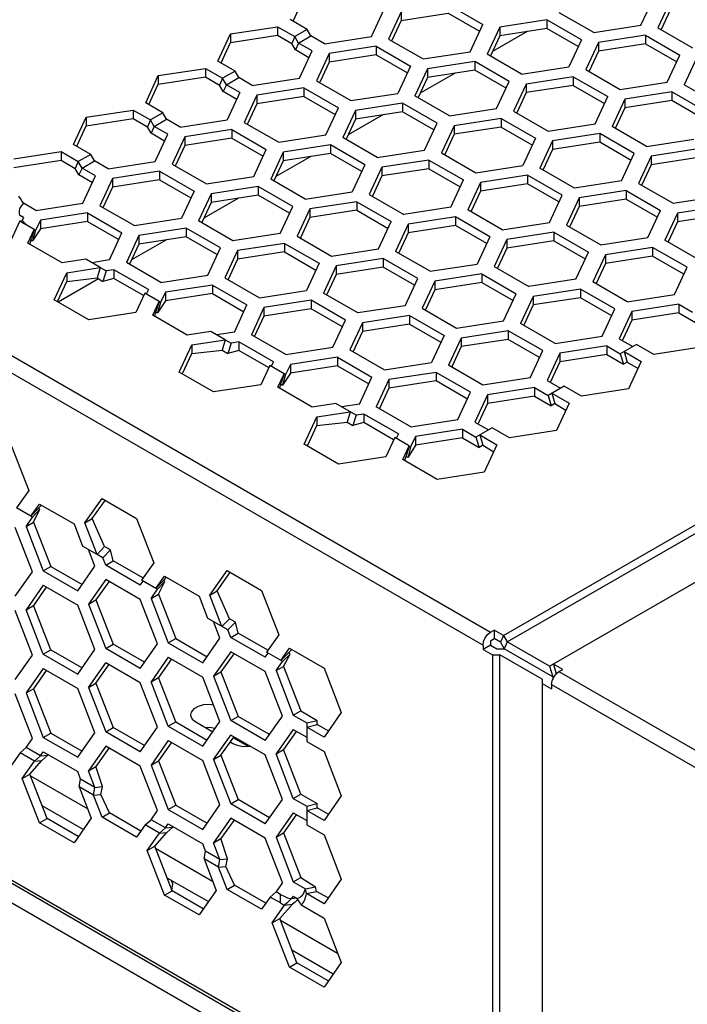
# Model space of a CAD drawing. Header units: inches. Extents: x 0 to 179, y 0 to 133.
# Tile 3 of 12: x 23 to 61, y 44 to 100. Entities that reach past the tile are written whole.
import ezdxf

# ---------------------------------------------------------------- set-up
doc = ezdxf.new("R2010")
doc.units = ezdxf.units.IN
doc.header["$MEASUREMENT"] = 0
doc.layers.add('02___PRT_ALL_AXES', color=7, linetype='Continuous')

msp = doc.modelspace()

# ---------------------------------------------------------------- linework, layer by layer
at = {"color": 3, "linetype": 'Continuous'}
for p, q in [((50.836, 65.408), (117.092, 103.66)), ((51.048, 65.04), (117.304, 103.293)), ((53.452, 63.652), (119.92, 102.027)), ((58.639, 100.094), (59.356, 101.639)), ((60.322, 101.49), (59.605, 99.945)), ((43.333, 99.46), (44.05, 101.005)), ((45.016, 100.856), (44.299, 99.31)), ((47.693, 101.27), (49.653, 100.138)), ((55.962, 99.68), (54.003, 100.811)), ((39.676, 99.856), (38.697, 100.422)), ((53.295, 100.403), (50.619, 99.989)), ((55.255, 99.272), (53.295, 100.403)), ((35.313, 99.599), (37.99, 100.013)), ((37.99, 100.013), (38.969, 99.448)), ((39.676, 99.856), (38.969, 99.448)), ((39.889, 99.489), (39.676, 99.856)), ((48.935, 98.593), (49.653, 100.138)), ((50.619, 99.989), (49.901, 98.443)), ((55.962, 99.68), (58.639, 100.094)), ((59.605, 99.945), (61.565, 98.813)), ((34.595, 98.054), (35.313, 99.599)), ((39.181, 99.08), (38.969, 99.448)), ((39.181, 99.08), (39.889, 99.489)), ((39.949, 98.637), (39.181, 99.08)), ((40.656, 99.045), (39.889, 99.489)), ((40.656, 99.045), (43.333, 99.46)), ((44.299, 99.31), (46.259, 98.179)), ((55.255, 99.272), (54.538, 97.726)), ((56.221, 99.122), (55.504, 97.577)), ((58.898, 99.536), (56.221, 99.122)), ((58.898, 99.536), (60.857, 98.405)), ((39.232, 97.092), (39.949, 98.637)), ((43.592, 98.902), (40.915, 98.488)), ((43.592, 98.902), (45.551, 97.771)), ((46.259, 98.179), (48.935, 98.593)), ((35.575, 97.488), (34.595, 98.054)), ((40.915, 98.488), (40.198, 96.942)), ((49.194, 98.035), (46.517, 97.621)), ((51.154, 96.904), (49.194, 98.035)), ((51.861, 97.312), (49.901, 98.443)), ((60.14, 96.86), (60.857, 98.405)), ((61.823, 98.256), (61.106, 96.71)), ((31.211, 97.232), (33.888, 97.646)), ((33.888, 97.646), (34.868, 97.08)), ((35.575, 97.488), (34.868, 97.08)), ((35.787, 97.121), (35.575, 97.488)), ((45.551, 97.771), (44.834, 96.225)), ((46.517, 97.621), (45.8, 96.076)), ((51.861, 97.312), (54.538, 97.726)), ((55.504, 97.577), (57.463, 96.445)), ((30.494, 95.686), (31.211, 97.232)), ((35.08, 96.713), (34.868, 97.08)), ((35.08, 96.713), (35.787, 97.121)), ((36.555, 96.678), (35.787, 97.121)), ((36.555, 96.678), (39.232, 97.092)), ((40.198, 96.942), (42.157, 95.811)), ((50.437, 95.358), (51.154, 96.904)), ((54.797, 97.169), (52.12, 96.754)), ((54.797, 97.169), (56.756, 96.037)), ((57.463, 96.445), (60.14, 96.86)), ((35.848, 96.269), (35.08, 96.713)), ((39.491, 96.534), (36.814, 96.12)), ((39.491, 96.534), (41.45, 95.403)), ((52.12, 96.754), (51.403, 95.209)), ((60.399, 96.302), (57.722, 95.888)), ((62.359, 95.171), (60.399, 96.302)), ((63.066, 95.579), (61.106, 96.71)), ((35.848, 96.269), (35.131, 94.724)), ((36.814, 96.12), (36.097, 94.574)), ((42.157, 95.811), (44.834, 96.225)), ((47.76, 94.944), (45.8, 96.076)), ((56.039, 94.492), (56.756, 96.037)), ((57.722, 95.888), (57.005, 94.342)), ((27.11, 94.864), (29.787, 95.278)), ((29.787, 95.278), (30.767, 94.712)), ((31.474, 95.12), (30.494, 95.686)), ((40.733, 93.857), (41.45, 95.403)), ((42.416, 95.253), (41.699, 93.708)), ((45.093, 95.667), (42.416, 95.253)), ((47.053, 94.536), (45.093, 95.667)), ((47.76, 94.944), (50.437, 95.358)), ((51.403, 95.209), (53.362, 94.078)), ((26.393, 93.318), (27.11, 94.864)), ((31.474, 95.12), (30.767, 94.712)), ((30.979, 94.345), (30.767, 94.712)), ((30.979, 94.345), (31.686, 94.753)), ((31.686, 94.753), (31.474, 95.12)), ((32.454, 94.31), (31.686, 94.753)), ((32.454, 94.31), (35.131, 94.724)), ((50.695, 94.801), (48.019, 94.387)), ((50.695, 94.801), (52.655, 93.669)), ((31.747, 93.902), (30.979, 94.345)), ((35.39, 94.166), (32.713, 93.752)), ((35.39, 94.166), (37.349, 93.035)), ((36.097, 94.574), (38.056, 93.443)), ((46.335, 92.991), (47.053, 94.536)), ((48.019, 94.387), (47.301, 92.841)), ((53.362, 94.078), (56.039, 94.492)), ((58.965, 93.211), (57.005, 94.342)), ((31.029, 92.356), (31.747, 93.902)), ((32.713, 93.752), (31.995, 92.207)), ((38.056, 93.443), (40.733, 93.857)), ((43.659, 92.576), (41.699, 93.708)), ((52.655, 93.669), (51.938, 92.124)), ((53.621, 93.52), (52.904, 91.974)), ((56.298, 93.934), (53.621, 93.52)), ((58.257, 92.803), (56.298, 93.934)), ((58.965, 93.211), (61.641, 93.625)), ((27.373, 92.753), (26.393, 93.318)), ((36.632, 91.489), (37.349, 93.035)), ((40.992, 93.3), (38.315, 92.885)), ((42.951, 92.168), (40.992, 93.3)), ((43.659, 92.576), (46.335, 92.991)), ((61.9, 93.067), (59.223, 92.653)), ((23.009, 92.496), (25.686, 92.91)), ((25.686, 92.91), (26.666, 92.344)), ((27.373, 92.753), (26.666, 92.344)), ((26.878, 91.977), (27.585, 92.385)), ((27.585, 92.385), (27.373, 92.753)), ((28.353, 91.942), (27.585, 92.385)), ((38.315, 92.885), (37.598, 91.34)), ((46.594, 92.433), (43.917, 92.019)), ((46.594, 92.433), (48.554, 91.302)), ((47.301, 92.841), (49.261, 91.71)), ((57.54, 91.257), (58.257, 92.803)), ((59.223, 92.653), (58.506, 91.108)), ((26.878, 91.977), (26.666, 92.344)), ((27.646, 91.534), (26.878, 91.977)), ((28.353, 91.942), (31.029, 92.356)), ((31.995, 92.207), (33.955, 91.075)), ((42.951, 92.168), (42.234, 90.623)), ((43.917, 92.019), (43.2, 90.473)), ((49.261, 91.71), (51.938, 92.124)), ((54.863, 90.843), (52.904, 91.974)), ((5.086, 91.576), (50.093, 65.592)), ((26.928, 89.988), (27.646, 91.534)), ((28.611, 91.384), (27.894, 89.839)), ((31.288, 91.798), (28.611, 91.384)), ((31.288, 91.798), (33.248, 90.667)), ((33.955, 91.075), (36.632, 91.489)), ((39.557, 90.209), (37.598, 91.34)), ((47.837, 89.756), (48.554, 91.302)), ((52.197, 91.566), (49.52, 91.152)), ((54.156, 90.435), (52.197, 91.566)), ((57.54, 91.257), (54.863, 90.843)), ((4.238, 91.086), (49.668, 64.857)), ((36.891, 90.932), (34.214, 90.518)), ((38.85, 89.8), (36.891, 90.932)), ((49.52, 91.152), (48.803, 89.607)), ((57.799, 90.7), (55.122, 90.285)), ((57.799, 90.7), (59.759, 89.568)), ((58.506, 91.108), (60.466, 89.976)), ((33.248, 90.667), (32.531, 89.122)), ((34.214, 90.518), (33.497, 88.972)), ((39.557, 90.209), (42.234, 90.623)), ((43.2, 90.473), (45.16, 89.342)), ((53.439, 88.889), (54.156, 90.435)), ((55.122, 90.285), (54.405, 88.74)), ((60.466, 89.976), (63.143, 90.391)), ((24.251, 89.574), (23.55, 89.979)), ((24.251, 89.574), (26.928, 89.988)), ((27.894, 89.839), (29.854, 88.707)), ((38.133, 88.255), (38.85, 89.8)), ((39.816, 89.651), (39.099, 88.106)), ((42.493, 90.065), (39.816, 89.651)), ((42.493, 90.065), (44.453, 88.934)), ((47.837, 89.756), (45.16, 89.342)), ((50.762, 88.475), (48.803, 89.607)), ((59.041, 88.023), (59.759, 89.568)), ((63.401, 89.833), (60.725, 89.419)), ((23.544, 89.166), (23.317, 89.297)), ((23.544, 89.166), (23.469, 89.004)), ((24.51, 89.016), (24.241, 88.437)), ((27.187, 89.431), (24.51, 89.016)), ((27.187, 89.431), (29.147, 88.299)), ((29.854, 88.707), (32.531, 89.122)), ((48.095, 89.198), (45.419, 88.784)), ((50.055, 88.067), (48.095, 89.198)), ((60.725, 89.419), (60.007, 87.873)), ((23.341, 88.973), (22.827, 87.865)), ((24.152, 88.489), (23.57, 88.825)), ((23.793, 87.716), (24.152, 88.489)), ((24.152, 88.489), (24.241, 88.437)), ((32.789, 88.564), (30.113, 88.15)), ((34.749, 87.433), (32.789, 88.564)), ((35.456, 87.841), (33.497, 88.972)), ((43.735, 87.388), (44.453, 88.934)), ((45.419, 88.784), (44.701, 87.239)), ((50.762, 88.475), (53.439, 88.889)), ((54.405, 88.74), (56.365, 87.609)), ((28.429, 86.754), (29.147, 88.299)), ((30.113, 88.15), (29.395, 86.604)), ((38.133, 88.255), (35.456, 87.841)), ((39.099, 88.106), (41.059, 86.974)), ((50.055, 88.067), (49.338, 86.522)), ((51.021, 87.918), (50.304, 86.372)), ((53.698, 88.332), (51.021, 87.918)), ((53.698, 88.332), (55.657, 87.2)), ((56.365, 87.609), (59.041, 88.023)), ((25.753, 86.585), (23.793, 87.716)), ((34.032, 85.887), (34.749, 87.433)), ((38.392, 87.697), (35.715, 87.283)), ((38.392, 87.697), (40.351, 86.566)), ((41.059, 86.974), (43.735, 87.388)), ((59.3, 87.465), (56.623, 87.051)), ((61.26, 86.334), (59.3, 87.465)), ((61.967, 86.742), (60.007, 87.873)), ((27.091, 86.792), (25.753, 86.585)), ((27.908, 86.32), (27.091, 86.792)), ((35.715, 87.283), (34.998, 85.738)), ((43.994, 86.831), (41.317, 86.416)), ((45.954, 85.699), (43.994, 86.831)), ((46.661, 86.107), (44.701, 87.239)), ((54.94, 85.655), (55.657, 87.2)), ((56.623, 87.051), (55.906, 85.506)), ((26.011, 86.027), (27.908, 86.32)), ((28.429, 86.754), (27.426, 86.598)), ((27.908, 86.32), (28.242, 86.127)), ((31.355, 85.473), (29.395, 86.604)), ((40.351, 86.566), (39.634, 85.02)), ((41.317, 86.416), (40.6, 84.871)), ((46.661, 86.107), (49.338, 86.522)), ((50.304, 86.372), (52.263, 85.241)), ((60.543, 84.788), (61.26, 86.334)), ((25.294, 84.481), (26.011, 86.027)), ((28.688, 86.196), (28.242, 86.127)), ((30.648, 85.065), (28.688, 86.196)), ((31.355, 85.473), (34.032, 85.887)), ((34.998, 85.738), (36.957, 84.606)), ((45.237, 84.154), (45.954, 85.699)), ((49.597, 85.964), (46.92, 85.55)), ((49.597, 85.964), (51.556, 84.833)), ((54.94, 85.655), (52.263, 85.241)), ((34.291, 85.329), (31.614, 84.915)), ((34.291, 85.329), (36.25, 84.198)), ((46.92, 85.55), (46.203, 84.004)), ((55.199, 85.097), (52.522, 84.683)), ((57.159, 83.966), (55.199, 85.097)), ((57.866, 84.374), (55.906, 85.506)), ((30.439, 84.859), (29.931, 83.764)), ((31.255, 84.388), (30.439, 84.859)), ((30.648, 85.065), (30.528, 84.807)), ((31.614, 84.915), (31.345, 84.336)), ((36.957, 84.606), (39.634, 85.02)), ((42.56, 83.74), (40.6, 84.871)), ((50.839, 83.287), (51.556, 84.833)), ((52.522, 84.683), (51.805, 83.138)), ((57.866, 84.374), (60.543, 84.788)), ((27.254, 83.35), (25.294, 84.481)), ((30.897, 83.615), (31.255, 84.388)), ((31.255, 84.388), (31.345, 84.336)), ((35.533, 82.653), (36.25, 84.198)), ((37.216, 84.049), (36.499, 82.503)), ((39.893, 84.463), (37.216, 84.049)), ((41.853, 83.331), (39.893, 84.463)), ((45.237, 84.154), (42.56, 83.74)), ((46.203, 84.004), (48.162, 82.873)), ((56.441, 82.42), (57.159, 83.966)), ((60.801, 84.231), (58.125, 83.816)), ((60.801, 84.231), (61.569, 83.787)), ((29.931, 83.764), (27.254, 83.35)), ((32.856, 82.483), (30.897, 83.615)), ((45.495, 83.596), (42.819, 83.182)), ((45.495, 83.596), (47.455, 82.465)), ((58.125, 83.816), (57.407, 82.271)), ((41.135, 81.786), (41.853, 83.331)), ((42.819, 83.182), (42.101, 81.637)), ((48.162, 82.873), (50.839, 83.287)), ((53.764, 82.006), (51.805, 83.138)), ((34.195, 82.691), (32.856, 82.483)), ((35.011, 82.219), (34.195, 82.691)), ((35.533, 82.653), (34.529, 82.497)), ((38.459, 81.372), (36.499, 82.503)), ((47.455, 82.465), (46.738, 80.919)), ((48.421, 82.315), (47.704, 80.77)), ((51.098, 82.729), (48.421, 82.315)), ((53.057, 81.598), (51.098, 82.729)), ((53.764, 82.006), (56.441, 82.42)), ((32.398, 80.38), (33.115, 81.926)), ((33.115, 81.926), (35.011, 82.219)), ((35.011, 82.219), (35.346, 82.026)), ((35.792, 82.095), (35.346, 82.026)), ((37.751, 80.964), (35.792, 82.095)), ((38.459, 81.372), (41.135, 81.786)), ((56.7, 81.863), (54.023, 81.449)), ((56.7, 81.863), (57.468, 81.42)), ((57.407, 82.271), (58.175, 81.828)), ((58.387, 81.95), (57.468, 81.42)), ((59.367, 81.385), (58.387, 81.95)), ((62.044, 81.799), (59.367, 81.385)), ((41.394, 81.228), (38.717, 80.814)), ((41.394, 81.228), (43.354, 80.097)), ((42.101, 81.637), (44.061, 80.505)), ((52.34, 80.053), (53.057, 81.598)), ((54.023, 81.449), (53.306, 79.903)), ((57.68, 81.542), (58.66, 80.976)), ((37.542, 80.758), (37.034, 79.663)), ((38.359, 80.286), (37.542, 80.758)), ((37.751, 80.964), (37.632, 80.706)), ((38.717, 80.814), (38.448, 80.235)), ((44.061, 80.505), (46.738, 80.919)), ((49.663, 79.639), (47.704, 80.77)), ((58.66, 80.976), (57.943, 79.431)), ((34.357, 79.249), (32.398, 80.38)), ((38, 79.514), (38.359, 80.286)), ((38.359, 80.286), (38.448, 80.235)), ((42.637, 78.551), (43.354, 80.097)), ((46.997, 80.362), (44.32, 79.948)), ((48.956, 79.23), (46.997, 80.362)), ((52.34, 80.053), (49.663, 79.639)), ((37.034, 79.663), (34.357, 79.249)), ((39.96, 78.382), (38, 79.514)), ((44.32, 79.948), (43.602, 78.402)), ((52.599, 79.495), (49.922, 79.081)), ((52.599, 79.495), (53.367, 79.052)), ((53.306, 79.903), (54.074, 79.46)), ((54.286, 79.582), (53.367, 79.052)), ((55.266, 79.017), (54.286, 79.582)), ((48.239, 77.685), (48.956, 79.23)), ((49.922, 79.081), (49.205, 77.535)), ((53.579, 79.174), (54.559, 78.609)), ((57.943, 79.431), (55.266, 79.017)), ((41.298, 78.589), (39.96, 78.382)), ((42.449, 77.925), (41.298, 78.589)), ((42.637, 78.551), (41.633, 78.396)), ((45.562, 77.271), (43.602, 78.402)), ((54.559, 78.609), (53.841, 77.063)), ((39.501, 76.279), (40.219, 77.825)), ((40.219, 77.825), (42.115, 78.118)), ((42.895, 77.994), (42.449, 77.925)), ((44.855, 76.862), (42.895, 77.994)), ((45.562, 77.271), (48.239, 77.685)), ((49.205, 77.535), (49.973, 77.092)), ((44.855, 76.862), (44.735, 76.605)), ((45.821, 76.713), (45.553, 76.136)), ((48.498, 77.127), (45.821, 76.713)), ((48.498, 77.127), (49.265, 76.684)), ((50.185, 77.215), (49.265, 76.684)), ((49.478, 76.806), (50.457, 76.241)), ((51.164, 76.649), (50.185, 77.215)), ((53.841, 77.063), (51.164, 76.649)), ((22.87, 76.165), (23.85, 73.64)), ((41.461, 75.148), (39.501, 76.279)), ((44.646, 76.657), (44.138, 75.562)), ((45.432, 76.203), (44.646, 76.657)), ((45.104, 75.413), (45.462, 76.185)), ((50.457, 76.241), (49.74, 74.695)), ((44.138, 75.562), (41.461, 75.148)), ((47.063, 74.281), (45.104, 75.413)), ((49.74, 74.695), (47.063, 74.281)), ((23.85, 73.64), (23.155, 72.652)), ((23.972, 72.181), (24.462, 72.878)), ((24.462, 72.878), (26.421, 71.747)), ((27.034, 71.801), (28.014, 73.195)), ((28.014, 73.195), (29.973, 72.064)), ((23.972, 72.181), (23.155, 72.652)), ((23.694, 71.606), (24.062, 72.129)), ((24.062, 72.129), (23.972, 72.181)), ((26.421, 71.747), (26.911, 70.484)), ((27.728, 70.012), (27.034, 71.801)), ((29.973, 72.064), (30.953, 69.539)), ((24.062, 69.026), (23.082, 71.552)), ((23.694, 71.606), (24.674, 69.081)), ((27.728, 70.012), (26.911, 70.484)), ((27.613, 69.344), (27.246, 70.291)), ((28.063, 69.819), (27.728, 70.012)), ((28.226, 69.398), (28.063, 69.819)), ((30.953, 69.539), (30.259, 68.551)), ((23.082, 67.633), (24.062, 69.026)), ((24.674, 69.081), (26.634, 67.95)), ((26.634, 67.95), (27.613, 69.344)), ((30.185, 68.267), (28.226, 69.398)), ((34.137, 67.7), (35.117, 69.094)), ((35.117, 69.094), (37.077, 67.963)), ((28.226, 68.582), (27.246, 67.188)), ((30.185, 67.451), (28.226, 68.582)), ((30.185, 68.267), (30.349, 68.499)), ((31.076, 68.08), (30.259, 68.551)), ((31.076, 68.08), (31.565, 68.777)), ((31.565, 68.777), (33.525, 67.645)), ((24.674, 68.265), (23.694, 66.871)), ((24.674, 68.265), (26.634, 67.133)), ((30.798, 67.505), (31.165, 68.028)), ((31.165, 68.028), (31.076, 68.08)), ((37.077, 67.963), (38.057, 65.437)), ((27.246, 67.188), (28.226, 64.663)), ((31.165, 64.925), (30.185, 67.451)), ((30.798, 67.505), (31.778, 64.98)), ((33.525, 67.645), (34.015, 66.383)), ((34.831, 65.911), (34.137, 67.7)), ((24.062, 64.291), (23.082, 66.816)), ((24.674, 64.345), (23.694, 66.871)), ((27.613, 64.608), (26.634, 67.133)), ((35.166, 65.718), (34.015, 66.383)), ((34.717, 65.243), (34.35, 66.19)), ((35.329, 65.297), (35.166, 65.718)), ((50.093, 65.592), (50.305, 65.715)), ((50.836, 65.408), (50.305, 65.715)), ((31.778, 64.98), (33.737, 63.849)), ((33.737, 63.849), (34.717, 65.243)), ((37.289, 64.166), (35.329, 65.297)), ((38.057, 65.437), (37.363, 64.45)), ((50.836, 65.408), (51.048, 65.04)), ((53.452, 63.652), (51.048, 65.04)), ((26.634, 63.214), (27.613, 64.608)), ((30.185, 63.531), (28.226, 64.663)), ((30.185, 63.531), (31.165, 64.925)), ((35.329, 64.481), (34.35, 63.087)), ((37.289, 63.349), (35.329, 64.481)), ((37.289, 64.166), (37.452, 64.398)), ((38.149, 63.996), (37.363, 64.45)), ((38.179, 63.978), (38.669, 64.676)), ((38.669, 64.676), (40.629, 63.544)), ((49.668, 64.857), (49.668, 64.612)), ((49.668, 64.612), (50.2, 64.306)), ((23.082, 62.897), (24.062, 64.291)), ((24.674, 64.345), (26.634, 63.214)), ((27.246, 62.452), (28.226, 63.846)), ((30.185, 62.715), (28.226, 63.846)), ((31.778, 64.163), (30.798, 62.77)), ((31.778, 64.163), (33.737, 63.032)), ((37.901, 63.404), (38.267, 63.924)), ((50.2, 64.306), (50.2, 35.973)), ((50.2, 64.306), (50.624, 64.306)), ((50.624, 35.973), (50.624, 64.306)), ((53.028, 62.917), (50.624, 64.306)), ((24.674, 63.529), (23.694, 62.135)), ((24.674, 63.529), (26.634, 62.398)), ((38.269, 60.824), (37.289, 63.349)), ((37.901, 63.404), (38.881, 60.879)), ((40.629, 63.544), (41.608, 61.019)), ((54.194, 63.469), (53.665, 63.775)), ((53.982, 63.347), (54.194, 63.469)), ((53.982, 63.347), (98.283, 37.77)), ((31.165, 60.19), (30.185, 62.715)), ((31.778, 60.244), (30.798, 62.77)), ((34.717, 60.507), (33.737, 63.032)), ((34.35, 63.087), (35.329, 60.562)), ((53.028, 62.917), (53.028, 34.34)), ((23.694, 62.135), (24.674, 59.61)), ((27.613, 59.872), (26.634, 62.398)), ((27.246, 62.452), (28.226, 59.927)), ((53.028, 62.673), (53.558, 62.367)), ((53.558, 62.612), (53.558, 62.367)), ((53.558, 62.612), (97.859, 37.035)), ((5.086, 61.774), (49.67, 36.034)), ((24.062, 59.555), (23.082, 62.08)), ((49.795, 35.759), (5.21, 61.499)), ((41.608, 61.019), (40.629, 59.625)), ((33.737, 59.113), (34.717, 60.507)), ((37.289, 59.43), (35.329, 60.562)), ((37.289, 59.43), (38.269, 60.824)), ((38.881, 60.879), (39.649, 60.436)), ((30.185, 58.796), (28.226, 59.927)), ((30.185, 58.796), (31.165, 60.19)), ((31.778, 60.244), (33.737, 59.113)), ((38.881, 60.062), (37.901, 58.668)), ((38.881, 60.062), (39.649, 59.619)), ((39.649, 60.436), (39.649, 59.374)), ((40.629, 59.625), (39.649, 60.191)), ((23.694, 59.032), (24.062, 59.555)), ((24.674, 59.61), (26.634, 58.478)), ((26.634, 58.478), (27.613, 59.872)), ((31.778, 59.428), (30.798, 58.034)), ((31.778, 59.428), (33.737, 58.296)), ((34.35, 58.351), (35.329, 59.745)), ((37.289, 58.614), (35.329, 59.745)), ((39.649, 59.374), (40.629, 58.809)), ((23.36, 58.736), (23.694, 59.032)), ((24.511, 58.561), (23.694, 59.032)), ((24.511, 58.561), (24.674, 58.793)), ((24.674, 58.793), (26.634, 57.662)), ((28.226, 59.11), (27.246, 57.717)), ((30.185, 57.979), (28.226, 59.11)), ((40.629, 58.809), (41.608, 56.283)), ((23.36, 58.736), (22.87, 58.039)), ((24.176, 58.264), (23.36, 58.736)), ((23.482, 57.277), (24.176, 58.264)), ((24.176, 58.264), (24.511, 58.561)), ((34.717, 55.771), (33.737, 58.296)), ((34.35, 58.351), (35.329, 55.826)), ((38.269, 56.088), (37.289, 58.614)), ((38.881, 56.143), (37.901, 58.668)), ((26.797, 57.241), (26.634, 57.662)), ((27.613, 56.77), (27.246, 57.717)), ((31.165, 55.454), (30.185, 57.979)), ((30.798, 58.034), (31.778, 55.509)), ((24.462, 54.752), (23.482, 57.277)), ((26.707, 56.803), (26.797, 57.241)), ((27.613, 56.77), (26.797, 57.241)), ((26.707, 56.803), (27.401, 55.014)), ((27.524, 56.331), (26.707, 56.803)), ((27.524, 56.331), (27.613, 56.77)), ((28.014, 55.069), (27.524, 56.331)), ((37.289, 54.694), (38.269, 56.088)), ((38.881, 56.143), (39.649, 55.7)), ((41.608, 56.283), (40.629, 54.889)), ((30.798, 54.931), (31.165, 55.454)), ((31.778, 55.509), (33.737, 54.377)), ((33.737, 54.377), (34.717, 55.771)), ((37.289, 54.694), (35.329, 55.826)), ((39.649, 55.7), (39.649, 54.638)), ((40.629, 54.889), (39.649, 55.455)), ((27.401, 55.014), (26.421, 53.62)), ((29.973, 53.937), (28.014, 55.069)), ((30.463, 54.634), (30.798, 54.931)), ((31.614, 54.46), (30.798, 54.931)), ((35.329, 55.009), (34.35, 53.615)), ((37.289, 53.878), (35.329, 55.009)), ((38.881, 55.327), (37.901, 53.933)), ((38.881, 55.327), (39.649, 54.883)), ((26.421, 53.62), (24.462, 54.752)), ((30.463, 54.634), (29.973, 53.937)), ((31.28, 54.163), (30.463, 54.634)), ((31.28, 54.163), (31.614, 54.46)), ((31.614, 54.46), (31.778, 54.692)), ((31.778, 54.692), (33.737, 53.561)), ((39.649, 54.638), (40.629, 54.073)), ((30.586, 53.176), (31.28, 54.163)), ((38.269, 51.353), (37.289, 53.878)), ((37.901, 53.933), (38.881, 51.407)), ((40.629, 54.073), (41.608, 51.548)), ((33.9, 53.14), (33.737, 53.561)), ((34.717, 52.668), (34.35, 53.615)), ((31.565, 50.65), (30.586, 53.176)), ((33.811, 52.702), (33.9, 53.14)), ((33.811, 52.702), (34.505, 50.913)), ((34.627, 52.23), (33.811, 52.702)), ((34.717, 52.668), (33.9, 53.14)), ((34.627, 52.23), (34.717, 52.668)), ((35.117, 50.968), (34.627, 52.23)), ((41.608, 51.548), (40.629, 50.154)), ((37.077, 49.836), (35.117, 50.968)), ((38.269, 51.353), (37.901, 50.83)), ((38.881, 51.407), (39.582, 51.003)), ((33.525, 49.519), (31.565, 50.65)), ((34.505, 50.913), (33.525, 49.519)), ((37.567, 50.533), (37.077, 49.836)), ((37.567, 50.533), (37.901, 50.83)), ((38.149, 50.197), (37.567, 50.533)), ((38.149, 50.687), (37.901, 50.83)), ((38.149, 50.197), (38.149, 50.687)), ((38.779, 50.445), (38.658, 50.326)), ((38.881, 50.591), (38.779, 50.445)), ((38.881, 50.591), (39.109, 50.46)), ((40.629, 50.154), (39.628, 50.732)), ((37.689, 49.075), (38.391, 50.073)), ((39.331, 50.086), (40.629, 49.337)), ((40.629, 49.337), (41.608, 46.812)), ((38.669, 46.549), (37.689, 49.075)), ((40.629, 45.418), (38.669, 46.549)), ((41.608, 46.812), (40.629, 45.418))]:
    msp.add_line(p, q, dxfattribs=at)
at = {"color": 7, "linetype": 'Continuous'}
for p, q in [((38.884, 100.335), (39.414, 101.477)), ((45.016, 100.856), (45.016, 100.366)), ((45.016, 100.366), (47.693, 100.78)), ((47.693, 100.78), (49.473, 99.752)), ((60.322, 101), (59.792, 99.858)), ((45.016, 100.366), (44.486, 99.223)), ((53.295, 100.403), (53.295, 99.913)), ((37.99, 100.013), (37.99, 99.524)), ((52.179, 99.74), (50.2, 98.598)), ((50.619, 99.989), (50.619, 99.499)), ((53.295, 99.913), (50.619, 99.499)), ((55.076, 98.885), (53.295, 99.913)), ((34.782, 97.967), (35.313, 99.109)), ((35.313, 99.599), (35.313, 99.109)), ((35.313, 99.109), (37.99, 99.524)), ((37.99, 99.524), (38.794, 99.059)), ((38.969, 99.448), (38.794, 99.059)), ((39.181, 99.08), (39.006, 98.692)), ((50.619, 99.499), (50.088, 98.357)), ((56.221, 99.122), (56.221, 98.632)), ((58.898, 99.536), (58.898, 99.046)), ((39.006, 98.692), (38.794, 99.059)), ((39.77, 98.251), (39.006, 98.692)), ((43.592, 98.902), (43.592, 98.412)), ((56.221, 98.632), (55.691, 97.49)), ((58.898, 99.046), (56.221, 98.632)), ((58.898, 99.046), (60.678, 98.019)), ((40.915, 97.998), (40.385, 96.855)), ((40.915, 98.488), (40.915, 97.998)), ((43.592, 98.412), (40.915, 97.998)), ((43.592, 98.412), (45.372, 97.384)), ((49.194, 98.035), (49.194, 97.545)), ((33.888, 97.646), (33.888, 97.156)), ((46.517, 97.621), (46.517, 97.131)), ((49.194, 97.545), (46.517, 97.131)), ((50.975, 96.517), (49.194, 97.545)), ((31.211, 97.232), (31.211, 96.742)), ((31.211, 96.742), (33.888, 97.156)), ((33.888, 97.156), (34.692, 96.692)), ((34.868, 97.08), (34.692, 96.692)), ((46.517, 97.131), (45.987, 95.989)), ((48.078, 97.373), (46.099, 96.23)), ((54.797, 97.169), (54.797, 96.679)), ((30.681, 95.599), (31.211, 96.742)), ((34.905, 96.324), (34.692, 96.692)), ((35.08, 96.713), (34.905, 96.324)), ((35.669, 95.883), (34.905, 96.324)), ((39.491, 96.534), (39.491, 96.044)), ((52.12, 96.754), (52.12, 96.265)), ((54.797, 96.679), (52.12, 96.265)), ((54.797, 96.679), (56.577, 95.651)), ((60.399, 96.302), (60.399, 95.812)), ((36.814, 96.12), (36.814, 95.63)), ((39.491, 96.044), (36.814, 95.63)), ((39.491, 96.044), (41.271, 95.016)), ((52.12, 96.265), (51.59, 95.122)), ((57.722, 95.888), (57.722, 95.398)), ((60.399, 95.812), (57.722, 95.398)), ((62.179, 94.784), (60.399, 95.812)), ((29.787, 95.278), (29.787, 94.788)), ((36.814, 95.63), (36.284, 94.488)), ((42.416, 95.253), (42.416, 94.763)), ((45.093, 95.177), (42.416, 94.763)), ((45.093, 95.667), (45.093, 95.177)), ((46.873, 94.15), (45.093, 95.177)), ((57.722, 95.398), (57.192, 94.255)), ((27.11, 94.864), (27.11, 94.374)), ((27.11, 94.374), (29.787, 94.788)), ((29.787, 94.788), (30.591, 94.324)), ((30.767, 94.712), (30.591, 94.324)), ((42.416, 94.763), (41.886, 93.621)), ((43.977, 95.005), (41.998, 93.862)), ((50.695, 94.801), (50.695, 94.311)), ((26.58, 93.231), (27.11, 94.374)), ((30.803, 93.956), (30.591, 94.324)), ((30.979, 94.345), (30.803, 93.956)), ((35.39, 94.166), (35.39, 93.676)), ((48.019, 94.387), (48.019, 93.897)), ((50.695, 94.311), (48.019, 93.897)), ((50.695, 94.311), (52.476, 93.283)), ((31.567, 93.515), (30.803, 93.956)), ((32.713, 93.752), (32.713, 93.262)), ((35.39, 93.676), (32.713, 93.262)), ((35.39, 93.676), (37.17, 92.648)), ((48.019, 93.897), (47.488, 92.754)), ((53.621, 93.52), (53.621, 93.03)), ((56.298, 93.934), (56.298, 93.444)), ((32.713, 93.262), (32.182, 92.12)), ((40.992, 93.3), (40.992, 92.81)), ((53.621, 93.03), (53.091, 91.888)), ((56.298, 93.444), (53.621, 93.03)), ((58.078, 92.416), (56.298, 93.444)), ((23.009, 92.006), (25.686, 92.42)), ((25.686, 92.91), (25.686, 92.42)), ((25.686, 92.42), (26.49, 91.956)), ((38.315, 92.396), (37.785, 91.253)), ((39.876, 92.637), (37.897, 91.495)), ((38.315, 92.885), (38.315, 92.396)), ((40.992, 92.81), (38.315, 92.396)), ((42.772, 91.782), (40.992, 92.81)), ((46.594, 92.433), (46.594, 91.943)), ((59.223, 92.653), (59.223, 92.163)), ((61.9, 92.577), (59.223, 92.163)), ((26.666, 92.344), (26.49, 91.956)), ((26.702, 91.588), (26.49, 91.956)), ((26.878, 91.977), (26.702, 91.588)), ((43.917, 92.019), (43.917, 91.529)), ((46.594, 91.943), (43.917, 91.529)), ((46.594, 91.943), (48.375, 90.915)), ((59.223, 92.163), (58.693, 91.021)), ((27.466, 91.147), (26.702, 91.588)), ((28.611, 91.384), (28.611, 90.894)), ((31.288, 91.308), (28.611, 90.894)), ((31.288, 91.798), (31.288, 91.308)), ((31.288, 91.308), (33.069, 90.281)), ((43.917, 91.529), (43.387, 90.386)), ((52.197, 91.566), (52.197, 91.076)), ((28.611, 90.894), (28.081, 89.752)), ((36.891, 90.932), (36.891, 90.442)), ((49.52, 91.152), (49.52, 90.662)), ((52.197, 91.076), (49.52, 90.662)), ((53.977, 90.049), (52.197, 91.076)), ((57.799, 90.7), (57.799, 90.21)), ((35.774, 90.269), (33.796, 89.127)), ((34.214, 90.518), (34.214, 90.028)), ((36.891, 90.442), (34.214, 90.028)), ((38.671, 89.414), (36.891, 90.442)), ((49.52, 90.662), (48.99, 89.52)), ((55.122, 90.285), (55.122, 89.796)), ((57.799, 90.21), (55.122, 89.796)), ((57.799, 90.21), (59.579, 89.182)), ((34.214, 90.028), (33.684, 88.885)), ((39.816, 89.651), (39.816, 89.161)), ((42.493, 89.575), (39.816, 89.161)), ((42.493, 90.065), (42.493, 89.575)), ((42.493, 89.575), (44.273, 88.547)), ((55.122, 89.796), (54.592, 88.653)), ((24.51, 89.016), (24.51, 88.527)), ((27.187, 89.431), (27.187, 88.941)), ((39.816, 89.161), (39.286, 88.019)), ((48.095, 89.198), (48.095, 88.709)), ((60.725, 89.419), (60.725, 88.929)), ((63.401, 89.343), (60.725, 88.929)), ((24.152, 88.489), (23.996, 87.965)), ((24.51, 88.527), (24.066, 87.846)), ((27.187, 88.941), (24.51, 88.527)), ((27.187, 88.941), (28.967, 87.913)), ((32.789, 88.564), (32.789, 88.074)), ((45.419, 88.784), (45.419, 88.294)), ((48.095, 88.709), (45.419, 88.294)), ((49.876, 87.681), (48.095, 88.709)), ((60.725, 88.929), (60.194, 87.787)), ((23.958, 87.831), (23.996, 87.965)), ((23.976, 87.897), (24.066, 87.846)), ((24.241, 88.437), (24.066, 87.846)), ((31.673, 87.901), (29.694, 86.759)), ((30.113, 88.15), (30.113, 87.66)), ((32.789, 88.074), (30.113, 87.66)), ((34.57, 87.046), (32.789, 88.074)), ((45.419, 88.294), (44.888, 87.152)), ((51.021, 87.918), (51.021, 87.428)), ((53.698, 88.332), (53.698, 87.842)), ((23.908, 87.649), (23.958, 87.831)), ((30.113, 87.66), (29.582, 86.518)), ((38.392, 87.697), (38.392, 87.207)), ((51.021, 87.428), (50.491, 86.285)), ((53.698, 87.842), (51.021, 87.428)), ((53.698, 87.842), (55.478, 86.814)), ((59.3, 87.465), (59.3, 86.975)), ((35.715, 86.793), (35.185, 85.651)), ((35.715, 87.283), (35.715, 86.793)), ((38.392, 87.207), (35.715, 86.793)), ((38.392, 87.207), (40.172, 86.18)), ((43.994, 86.831), (43.994, 86.341)), ((56.623, 87.051), (56.623, 86.561)), ((59.3, 86.975), (56.623, 86.561)), ((61.08, 85.947), (59.3, 86.975)), ((27.908, 86.32), (27.732, 85.729)), ((41.317, 86.416), (41.317, 85.927)), ((43.994, 86.341), (41.317, 85.927)), ((45.775, 85.313), (43.994, 86.341)), ((56.623, 86.561), (56.093, 85.419)), ((27.821, 85.677), (25.522, 84.35)), ((26.011, 86.027), (26.011, 85.537)), ((26.011, 85.537), (27.732, 85.729)), ((27.732, 85.729), (28.066, 85.536)), ((28.242, 86.127), (28.066, 85.536)), ((28.688, 85.706), (28.066, 85.536)), ((28.688, 86.196), (28.688, 85.706)), ((30.368, 84.736), (28.688, 85.706)), ((41.317, 85.927), (40.787, 84.784)), ((49.597, 85.964), (49.597, 85.474)), ((25.481, 84.395), (26.011, 85.537)), ((34.291, 85.329), (34.291, 84.84)), ((46.92, 85.55), (46.92, 85.06)), ((49.597, 85.474), (46.92, 85.06)), ((49.597, 85.474), (51.377, 84.446)), ((55.199, 85.097), (55.199, 84.607)), ((31.614, 84.915), (31.614, 84.425)), ((34.291, 84.84), (31.614, 84.425)), ((34.291, 84.84), (36.071, 83.812)), ((46.92, 85.06), (46.39, 83.918)), ((52.522, 84.683), (52.522, 84.193)), ((55.199, 84.607), (52.522, 84.193)), ((56.979, 83.58), (55.199, 84.607)), ((31.255, 84.388), (31.099, 83.864)), ((31.614, 84.425), (31.169, 83.744)), ((31.345, 84.336), (31.169, 83.744)), ((37.216, 84.049), (37.216, 83.559)), ((39.893, 83.973), (37.216, 83.559)), ((39.893, 84.463), (39.893, 83.973)), ((41.673, 82.945), (39.893, 83.973)), ((52.522, 84.193), (51.992, 83.051)), ((60.801, 84.231), (60.801, 83.741)), ((31.012, 83.548), (31.061, 83.73)), ((31.061, 83.73), (31.099, 83.864)), ((31.079, 83.796), (31.169, 83.744)), ((37.216, 83.559), (36.686, 82.416)), ((45.495, 83.596), (45.495, 83.106)), ((58.125, 83.816), (58.125, 83.327)), ((60.801, 83.741), (58.125, 83.327)), ((60.801, 83.741), (61.745, 83.196)), ((42.819, 83.182), (42.819, 82.692)), ((45.495, 83.106), (42.819, 82.692)), ((45.495, 83.106), (47.276, 82.078)), ((58.125, 83.327), (57.594, 82.184)), ((42.819, 82.692), (42.288, 81.55)), ((48.421, 82.315), (48.421, 81.825)), ((51.098, 82.729), (51.098, 82.24)), ((33.115, 81.926), (33.115, 81.436)), ((35.011, 82.219), (34.835, 81.628)), ((35.346, 82.026), (35.17, 81.435)), ((35.792, 82.095), (35.792, 81.605)), ((48.421, 81.825), (47.891, 80.683)), ((51.098, 82.24), (48.421, 81.825)), ((52.878, 81.212), (51.098, 82.24)), ((56.7, 81.863), (56.7, 81.373)), ((32.585, 80.294), (33.115, 81.436)), ((33.115, 81.436), (34.835, 81.628)), ((34.835, 81.628), (35.17, 81.435)), ((35.792, 81.605), (35.17, 81.435)), ((37.471, 80.635), (35.792, 81.605)), ((41.394, 81.228), (41.394, 80.738)), ((54.023, 81.449), (54.023, 80.959)), ((56.7, 81.373), (54.023, 80.959)), ((56.7, 81.373), (57.644, 80.828)), ((57.468, 81.42), (57.644, 80.828)), ((57.68, 81.542), (57.856, 80.951)), ((38.717, 80.814), (38.717, 80.324)), ((41.394, 80.738), (38.717, 80.324)), ((41.394, 80.738), (43.174, 79.711)), ((54.023, 80.959), (53.493, 79.816)), ((57.856, 80.951), (57.644, 80.828)), ((57.856, 80.951), (58.48, 80.59)), ((38.359, 80.286), (38.203, 79.762)), ((38.717, 80.324), (38.273, 79.643)), ((38.448, 80.235), (38.273, 79.643)), ((46.997, 80.362), (46.997, 79.872)), ((38.115, 79.447), (38.165, 79.629)), ((38.165, 79.629), (38.203, 79.762)), ((38.183, 79.695), (38.273, 79.643)), ((44.32, 79.948), (44.32, 79.458)), ((46.997, 79.872), (44.32, 79.458)), ((48.777, 78.844), (46.997, 79.872)), ((52.599, 79.495), (52.599, 79.005)), ((44.32, 79.458), (43.79, 78.315)), ((49.922, 79.081), (49.922, 78.591)), ((52.599, 79.005), (49.922, 78.591)), ((52.599, 79.005), (53.542, 78.46)), ((53.367, 79.052), (53.542, 78.46)), ((53.579, 79.174), (53.754, 78.583)), ((49.922, 78.591), (49.392, 77.449)), ((53.754, 78.583), (53.542, 78.46)), ((53.754, 78.583), (54.379, 78.222)), ((40.219, 77.825), (40.219, 77.335)), ((42.115, 78.118), (41.939, 77.527)), ((42.449, 77.925), (42.273, 77.333)), ((42.895, 77.994), (42.895, 77.504)), ((39.688, 76.192), (40.219, 77.335)), ((40.219, 77.335), (41.939, 77.527)), ((41.939, 77.527), (42.273, 77.333)), ((42.895, 77.504), (42.273, 77.333)), ((44.575, 76.534), (42.895, 77.504)), ((45.821, 76.713), (45.821, 76.223)), ((48.498, 77.127), (48.498, 76.637)), ((49.478, 76.806), (49.653, 76.215)), ((45.462, 76.185), (45.303, 75.591)), ((45.821, 76.223), (45.405, 75.541)), ((45.553, 76.136), (45.405, 75.541)), ((48.498, 76.637), (45.821, 76.223)), ((48.498, 76.637), (49.441, 76.093)), ((49.265, 76.684), (49.441, 76.093)), ((49.653, 76.215), (49.441, 76.093)), ((49.653, 76.215), (50.278, 75.854)), ((45.228, 75.341), (45.303, 75.591)), ((24.445, 72.678), (24.577, 72.811)), ((27.458, 72.046), (28.182, 73.077)), ((23.972, 72.181), (24.348, 72.578)), ((24.062, 72.129), (24.486, 72.577)), ((24.118, 71.851), (24.486, 72.577)), ((24.348, 72.578), (24.445, 72.678)), ((24.486, 72.577), (24.396, 72.629)), ((23.694, 71.606), (24.118, 71.851)), ((24.118, 71.851), (25.098, 69.326)), ((27.034, 71.801), (27.458, 72.046)), ((28.152, 70.46), (27.458, 72.046)), ((27.728, 70.012), (28.152, 70.46)), ((28.063, 69.819), (28.487, 70.267)), ((28.487, 70.267), (28.152, 70.46)), ((28.65, 69.643), (28.487, 70.267)), ((28.226, 69.398), (28.65, 69.643)), ((30.33, 68.674), (28.65, 69.643)), ((24.674, 69.081), (25.098, 69.326)), ((25.098, 69.326), (26.879, 68.298)), ((34.562, 67.945), (35.286, 68.975)), ((28.395, 68.463), (27.67, 67.433)), ((31.076, 68.08), (31.451, 68.477)), ((31.165, 68.028), (31.589, 68.476)), ((31.222, 67.75), (31.589, 68.476)), ((31.451, 68.477), (31.548, 68.576)), ((31.589, 68.476), (31.5, 68.528)), ((31.548, 68.576), (31.681, 68.71)), ((24.843, 68.146), (24.118, 67.116)), ((30.798, 67.505), (31.222, 67.75)), ((31.222, 67.75), (32.202, 65.225)), ((34.137, 67.7), (34.562, 67.945)), ((35.256, 66.359), (34.562, 67.945)), ((27.246, 67.188), (27.67, 67.433)), ((27.67, 67.433), (28.65, 64.908)), ((23.694, 66.871), (24.118, 67.116)), ((25.098, 64.59), (24.118, 67.116)), ((34.831, 65.911), (35.256, 66.359)), ((35.166, 65.718), (35.59, 66.166)), ((35.59, 66.166), (35.256, 66.359)), ((35.754, 65.542), (35.59, 66.166)), ((35.329, 65.297), (35.754, 65.542)), ((37.433, 64.572), (35.754, 65.542)), ((50.305, 65.715), (50.305, 65.225)), ((31.778, 64.98), (32.202, 65.225)), ((32.202, 65.225), (33.982, 64.197)), ((50.093, 65.102), (50.305, 65.225)), ((50.093, 65.102), (50.093, 64.857)), ((50.66, 65.019), (50.305, 65.225)), ((50.836, 65.408), (50.66, 65.019)), ((50.66, 65.019), (50.873, 64.652)), ((51.048, 65.04), (50.873, 64.652)), ((24.674, 64.345), (25.098, 64.59)), ((25.098, 64.59), (26.879, 63.563)), ((28.226, 64.663), (28.65, 64.908)), ((30.43, 63.88), (28.65, 64.908)), ((38.179, 63.978), (38.614, 64.414)), ((38.614, 64.414), (38.794, 64.604)), ((50.093, 64.857), (49.668, 64.612)), ((50.093, 64.857), (50.448, 64.652)), ((50.448, 64.652), (50.873, 64.652)), ((53.628, 63.061), (50.873, 64.652)), ((31.946, 64.045), (31.222, 63.015)), ((35.498, 64.362), (34.774, 63.332)), ((38.267, 63.924), (38.708, 64.351)), ((38.326, 63.649), (38.708, 64.351)), ((24.843, 63.41), (24.118, 62.38)), ((27.67, 62.697), (28.395, 63.728)), ((34.35, 63.087), (34.774, 63.332)), ((34.774, 63.332), (35.754, 60.807)), ((37.901, 63.404), (38.326, 63.649)), ((38.326, 63.649), (39.305, 61.124)), ((53.452, 63.652), (53.628, 63.061)), ((53.665, 63.775), (53.829, 63.223)), ((109.597, 0.129), (0.349, 63.202)), ((27.246, 62.452), (27.67, 62.697)), ((27.67, 62.697), (28.65, 60.172)), ((30.798, 62.77), (31.222, 63.015)), ((32.202, 60.489), (31.222, 63.015)), ((53.628, 63.061), (53.762, 63.138)), ((53.628, 63.061), (53.628, 62.907)), ((23.694, 62.135), (24.118, 62.38)), ((24.118, 62.38), (25.098, 59.855)), ((38.881, 60.879), (39.305, 61.124)), ((39.305, 61.124), (40.249, 60.579)), ((31.778, 60.244), (32.202, 60.489)), ((32.202, 60.489), (33.982, 59.461)), ((33.335, 60.488), (34.309, 59.926)), ((35.329, 60.562), (35.754, 60.807)), ((37.534, 59.779), (35.754, 60.807)), ((39.649, 60.436), (40.249, 60.579)), ((40.249, 60.334), (40.249, 60.579)), ((28.226, 59.927), (28.65, 60.172)), ((30.43, 59.144), (28.65, 60.172)), ((39.05, 59.944), (38.326, 58.913)), ((39.649, 60.191), (40.249, 60.334)), ((40.874, 59.974), (40.249, 60.334)), ((24.674, 59.61), (25.098, 59.855)), ((25.098, 59.855), (26.879, 58.827)), ((34.774, 58.596), (35.498, 59.626)), ((35.304, 59.351), (35.456, 59.263)), ((36.292, 59.107), (35.468, 59.583)), ((28.395, 58.992), (27.67, 57.962)), ((31.946, 59.309), (31.222, 58.279)), ((37.901, 58.668), (38.326, 58.913)), ((39.305, 56.388), (38.326, 58.913)), ((23.906, 57.522), (24.6, 58.306)), ((24.176, 58.264), (24.6, 58.306)), ((24.511, 58.561), (24.935, 58.603)), ((24.6, 58.306), (24.935, 58.603)), ((24.935, 58.603), (24.947, 58.635)), ((30.798, 58.034), (31.222, 58.279)), ((31.222, 58.279), (32.202, 55.754)), ((34.35, 58.351), (34.774, 58.596)), ((34.774, 58.596), (35.754, 56.071)), ((27.246, 57.717), (27.67, 57.962)), ((28.038, 56.812), (27.67, 57.962)), ((23.482, 57.277), (23.906, 57.522)), ((24.886, 54.996), (23.906, 57.522)), ((23.947, 57.417), (27.197, 55.54)), ((27.613, 56.77), (28.038, 56.812)), ((27.948, 56.373), (28.038, 56.812)), ((27.524, 56.331), (27.948, 56.373)), ((28.438, 55.314), (27.948, 56.373)), ((35.329, 55.826), (35.754, 56.071)), ((37.534, 55.043), (35.754, 56.071)), ((38.881, 56.143), (39.305, 56.388)), ((39.305, 56.388), (40.249, 55.843)), ((24.6, 55.733), (26.952, 54.375)), ((31.778, 55.509), (32.202, 55.754)), ((32.202, 55.754), (33.982, 54.726)), ((39.649, 55.7), (40.249, 55.843)), ((39.649, 55.455), (40.249, 55.598)), ((40.249, 55.598), (40.249, 55.843)), ((40.874, 55.238), (40.249, 55.598)), ((24.462, 54.752), (24.886, 54.996)), ((26.666, 53.969), (24.886, 54.996)), ((28.014, 55.069), (28.438, 55.314)), ((30.218, 54.286), (28.438, 55.314)), ((35.498, 54.891), (34.774, 53.86)), ((39.05, 55.208), (38.326, 54.178)), ((31.614, 54.46), (32.039, 54.502)), ((31.704, 54.205), (32.039, 54.502)), ((32.039, 54.502), (32.051, 54.534)), ((31.01, 53.421), (31.704, 54.205)), ((31.28, 54.163), (31.704, 54.205)), ((34.35, 53.615), (34.774, 53.86)), ((35.141, 52.71), (34.774, 53.86)), ((37.901, 53.933), (38.326, 54.178)), ((38.326, 54.178), (39.305, 51.652)), ((30.586, 53.176), (31.01, 53.421)), ((31.99, 50.895), (31.01, 53.421)), ((31.051, 53.315), (34.301, 51.439)), ((34.717, 52.668), (35.141, 52.71)), ((35.052, 52.272), (35.141, 52.71)), ((34.627, 52.23), (35.052, 52.272)), ((35.541, 51.213), (35.052, 52.272)), ((31.704, 51.632), (34.056, 50.274)), ((38.881, 51.407), (39.305, 51.652)), ((39.305, 51.652), (40.149, 51.113)), ((35.117, 50.968), (35.541, 51.213)), ((37.322, 50.185), (35.541, 51.213)), ((39.582, 51.003), (40.149, 51.113)), ((31.565, 50.65), (31.99, 50.895)), ((33.77, 49.868), (31.99, 50.895)), ((38.779, 50.445), (39.071, 50.481)), ((39.127, 50.38), (38.989, 50.252)), ((39.148, 50.4), (39.127, 50.38)), ((39.628, 50.732), (40.207, 50.852)), ((40.87, 50.497), (40.207, 50.852)), ((38.113, 49.319), (38.842, 50.12)), ((38.391, 50.073), (38.842, 50.12)), ((38.989, 50.252), (38.842, 50.12)), ((37.689, 49.075), (38.113, 49.319)), ((39.093, 46.794), (38.113, 49.319)), ((38.154, 49.214), (41.404, 47.338)), ((38.807, 47.531), (41.159, 46.173)), ((38.669, 46.549), (39.093, 46.794)), ((40.874, 45.766), (39.093, 46.794))]:
    msp.add_line(p, q, dxfattribs=at)
at = {"color": 3, "linetype": 'Continuous'}
for points in [[(23.55, 89.979), (23.464, 90.108), (23.378, 90.239), (23.293, 90.373)], [(23.341, 88.973), (23.384, 88.973), (23.426, 88.984), (23.469, 89.004)], [(49.668, 64.857), (49.701, 65.063), (49.793, 65.275), (49.93, 65.461), (50.093, 65.592)], [(53.558, 62.612), (53.59, 62.818), (53.682, 63.03), (53.819, 63.216), (53.982, 63.347)], [(39.628, 50.732), (39.615, 50.823), (39.6, 50.913), (39.582, 51.003)], [(39.331, 50.086), (39.263, 50.215), (39.188, 50.339), (39.109, 50.46)], [(38.658, 50.326), (38.529, 50.202), (38.391, 50.073)]]:
    msp.add_lwpolyline(points, dxfattribs=at)
at = {"color": 7, "linetype": 'Continuous'}
for points in [[(34.356, 61.436), (34.129, 61.471), (33.783, 61.454), (33.469, 61.369), (33.223, 61.227), (33.076, 61.046), (33.042, 60.896)], [(33.042, 60.896), (33.046, 60.846), (33.136, 60.652), (33.335, 60.488)], [(34.443, 60.116), (34.129, 60.165), (33.914, 60.154)], [(35.456, 59.263), (35.741, 59.148), (36.076, 59.096), (36.422, 59.114), (36.423, 59.114)], [(40.207, 50.852), (40.19, 50.939), (40.171, 51.026), (40.149, 51.113)]]:
    msp.add_lwpolyline(points, dxfattribs=at)
at = {"color": 3, "linetype": 'Continuous'}
for centre, start, end in [((46.932, 78.801), 240.0001, 242.6415), ((36.649, 61.398), 57.3587, 60.0001)]:
    msp.add_arc(centre, 3, start, end, dxfattribs=at)
at = {"color": 7, "linetype": 'Continuous'}
for centre, start, end in [((46.932, 78.801), 243.0903, 244.8989), ((36.649, 61.398), 55.1014, 56.91)]:
    msp.add_arc(centre, 3.6, start, end, dxfattribs=at)
at = {"color": 3, "linetype": 'Continuous'}
for centre, major_axis, ratio, start_param, end_param in [((28.494, 89.446), (5.196, 0), 0.333329, 2.828628, 3.22747), ((28.494, 89.446), (5.196, 0), 0.333329, -2.883846, -2.707419), ((28.07, 89.691), (5.196, 0), 0.333329, -2.714123, -2.618003), ((36.649, 55.017), (-2.598, 4.5), 0.333337, -3.227464, -2.828623), ((36.649, 55.017), (-2.598, 4.5), 0.333337, -3.665188, -3.399336), ((36.649, 54.527), (-2.598, 4.5), 0.333337, -3.082539, -2.737025), ((36.649, 54.527), (-2.598, 4.5), 0.333337, -3.665188, -3.569058)]:
    msp.add_ellipse(centre, major_axis=major_axis, ratio=ratio, start_param=start_param, end_param=end_param, dxfattribs=at)
at = {"layer": '02___PRT_ALL_AXES', "color": 7, "linetype": 'Continuous'}
for p, q in [((32.03, 51.279), (31.951, 51.489)), ((31.984, 50.91), (32.03, 51.279))]:
    msp.add_line(p, q, dxfattribs=at)

doc.saveas('drawing.dxf')
